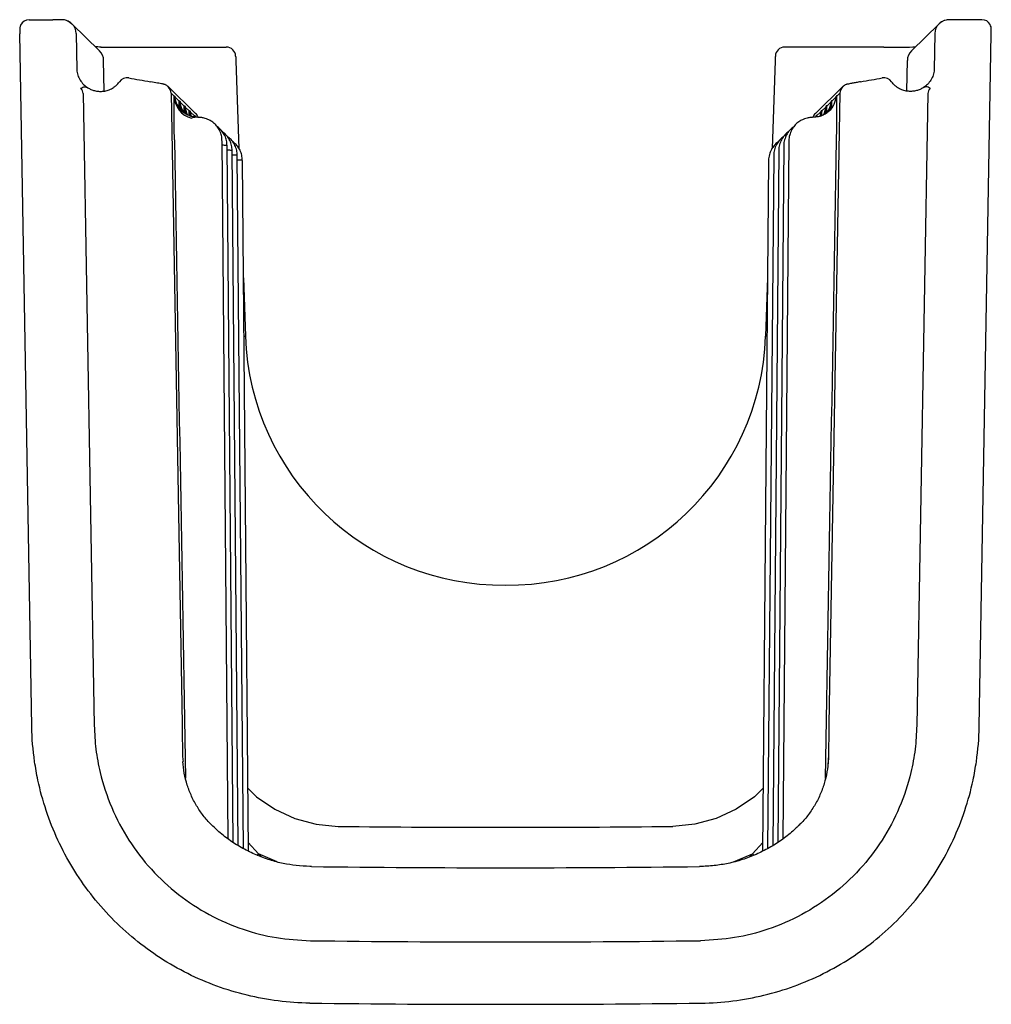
# Model space of a CAD drawing. Header units: millimetres. Extents: x 3725.043 to 3725.25, y 2522.151 to 2522.361.
import ezdxf

# ---------------------------------------------------------------- set-up
doc = ezdxf.new("R2010")
doc.units = ezdxf.units.MM
doc.layers.add('SANINDUSA', color=3, linetype='Continuous')

msp = doc.modelspace()

# ---------------------------------------------------------------- linework, layer by layer
at = {"layer": 'SANINDUSA'}
for p, q in [((3725.044875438, 2522.36080691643), (3725.04991122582, 2522.36080691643)), ((3725.248031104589, 2522.36080691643), (3725.242995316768, 2522.36080691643)), ((3725.059876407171, 2522.35416898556), (3725.054014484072, 2522.359929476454)), ((3725.238892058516, 2522.359929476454), (3725.233030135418, 2522.35416898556)), ((3725.045462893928, 2522.210054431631), (3725.042884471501, 2522.357772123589)), ((3725.054911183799, 2522.357842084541), (3725.05504594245, 2522.350121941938)), ((3725.23799535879, 2522.357842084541), (3725.237860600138, 2522.350121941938)), ((3725.247443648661, 2522.210054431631), (3725.250022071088, 2522.357772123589)), ((3725.065775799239, 2522.354959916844), (3725.086918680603, 2522.354959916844)), ((3725.227130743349, 2522.354959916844), (3725.205987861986, 2522.354959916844)), ((3725.060885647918, 2522.345634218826), (3725.060773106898, 2522.352081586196)), ((3725.088952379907, 2522.352029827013), (3725.089604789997, 2522.333347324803)), ((3725.203954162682, 2522.352029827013), (3725.203301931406, 2522.333352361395)), ((3725.232020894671, 2522.345634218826), (3725.232133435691, 2522.352081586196)), ((3725.05504594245, 2522.350121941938), (3725.05504594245, 2522.350121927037)), ((3725.237860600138, 2522.350121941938), (3725.237860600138, 2522.350121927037)), ((3725.080389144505, 2522.340839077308), (3725.074529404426, 2522.346527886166)), ((3725.218377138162, 2522.346527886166), (3725.212517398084, 2522.340839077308)), ((3725.056412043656, 2522.34504319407), (3725.058764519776, 2522.210269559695)), ((3725.075135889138, 2522.345127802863), (3725.077484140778, 2522.210596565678)), ((3725.075796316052, 2522.34448664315), (3725.075135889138, 2522.345127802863)), ((3725.076877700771, 2522.343436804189), (3725.076008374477, 2522.344280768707)), ((3725.076019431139, 2522.344021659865), (3725.076008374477, 2522.344280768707)), ((3725.07795909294, 2522.342386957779), (3725.07709007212, 2522.343230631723)), ((3725.077100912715, 2522.342974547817), (3725.07709007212, 2522.343230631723)), ((3725.214947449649, 2522.342386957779), (3725.215816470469, 2522.343230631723)), ((3725.217770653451, 2522.345127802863), (3725.21542240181, 2522.210596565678)), ((3725.215805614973, 2522.342974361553), (3725.215816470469, 2522.343230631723)), ((3725.216028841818, 2522.343436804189), (3725.216898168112, 2522.344280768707)), ((3725.216887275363, 2522.344024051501), (3725.216898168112, 2522.344280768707)), ((3725.217110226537, 2522.34448664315), (3725.217770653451, 2522.345127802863)), ((3725.236494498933, 2522.34504319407), (3725.234142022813, 2522.210269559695)), ((3725.077096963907, 2522.343028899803), (3725.077097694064, 2522.343018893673)), ((3725.079040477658, 2522.341337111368), (3725.078171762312, 2522.342180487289)), ((3725.078182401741, 2522.341927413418), (3725.078171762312, 2522.342180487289)), ((3725.079026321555, 2522.340389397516), (3725.079040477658, 2522.341337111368)), ((3725.080121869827, 2522.340287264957), (3725.079253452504, 2522.341130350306)), ((3725.079263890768, 2522.340880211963), (3725.079253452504, 2522.341130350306)), ((3725.212784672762, 2522.340287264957), (3725.213653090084, 2522.341130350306)), ((3725.213866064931, 2522.341337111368), (3725.214734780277, 2522.342180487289)), ((3725.213880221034, 2522.340389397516), (3725.213866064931, 2522.341337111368)), ((3725.214734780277, 2522.342180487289), (3725.214721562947, 2522.341934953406)), ((3725.080121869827, 2522.340287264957), (3725.080132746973, 2522.340063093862)), ((3725.080242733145, 2522.340305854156), (3725.080274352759, 2522.340048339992)), ((3725.080281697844, 2522.339988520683), (3725.08028295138, 2522.339978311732)), ((3725.212518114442, 2522.340028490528), (3725.212571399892, 2522.340080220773)), ((3725.212663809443, 2522.340305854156), (3725.212631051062, 2522.340042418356)), ((3725.212707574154, 2522.340348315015), (3725.212669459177, 2522.340047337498)), ((3725.212784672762, 2522.340287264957), (3725.212773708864, 2522.340061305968)), ((3725.087322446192, 2522.186112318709), (3725.086023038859, 2522.33500385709)), ((3725.20688350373, 2522.33500385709), (3725.205583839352, 2522.186083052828)), ((3725.088401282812, 2522.185369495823), (3725.087104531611, 2522.333956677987)), ((3725.089479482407, 2522.184699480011), (3725.088186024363, 2522.332909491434)), ((3725.204720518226, 2522.332909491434), (3725.203426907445, 2522.18468201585)), ((3725.205802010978, 2522.333956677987), (3725.204505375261, 2522.18538254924)), ((3725.090557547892, 2522.184044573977), (3725.089267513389, 2522.33186230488)), ((3725.091634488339, 2522.183519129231), (3725.090349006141, 2522.330815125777)), ((3725.202557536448, 2522.330815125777), (3725.201272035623, 2522.183516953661)), ((3725.2036390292, 2522.33186230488), (3725.202349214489, 2522.184069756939)), ((3725.090567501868, 2522.305778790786), (3725.091003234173, 2522.293301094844)), ((3725.202339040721, 2522.305778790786), (3725.201903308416, 2522.293301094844)), ((3725.077603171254, 2522.203739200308), (3725.077671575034, 2522.20305934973)), ((3725.077671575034, 2522.20305934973), (3725.077712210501, 2522.202655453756)), ((3725.215303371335, 2522.203739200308), (3725.215215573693, 2522.202093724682)), ((3725.215303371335, 2522.203739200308), (3725.215239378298, 2522.203103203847)), ((3725.091618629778, 2522.185336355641), (3725.093816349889, 2522.182939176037)), ((3725.201287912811, 2522.185336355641), (3725.1990901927, 2522.182939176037)), ((3725.093450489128, 2522.182644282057), (3725.093816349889, 2522.182939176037)), ((3725.093816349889, 2522.182939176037), (3725.094438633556, 2522.182286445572)), ((3725.097779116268, 2522.18121669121), (3725.093816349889, 2522.182939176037)), ((3725.195100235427, 2522.181204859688), (3725.1990901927, 2522.182939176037)), ((3725.1990901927, 2522.182939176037), (3725.198467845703, 2522.182286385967)), ((3725.199436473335, 2522.182660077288), (3725.1990901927, 2522.182939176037))]:
    msp.add_line(p, q, dxfattribs=at)
at = {"layer": 'SANINDUSA', "flags": 128}
for points in [[(3725.053145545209, 2522.360524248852), (3725.053562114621, 2522.360294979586), (3725.054014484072, 2522.359929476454)], [(3725.239832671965, 2522.360555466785), (3725.239344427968, 2522.360294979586), (3725.238892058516, 2522.359929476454)], [(3725.088917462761, 2522.353029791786), (3725.088917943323, 2522.353015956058), (3725.088919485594, 2522.352971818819), (3725.088922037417, 2522.352898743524), (3725.088925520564, 2522.35279898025), (3725.088929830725, 2522.352675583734), (3725.08893483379, 2522.352532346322), (3725.088940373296, 2522.352373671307), (3725.088946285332, 2522.352204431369), (3725.088952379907, 2522.352029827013)], [(3725.203989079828, 2522.353029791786), (3725.203988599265, 2522.353015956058), (3725.203987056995, 2522.352971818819), (3725.203984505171, 2522.352898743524), (3725.203981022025, 2522.35279898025), (3725.203976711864, 2522.352675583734), (3725.203971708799, 2522.352532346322), (3725.203966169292, 2522.352373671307), (3725.203960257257, 2522.352204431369), (3725.203954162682, 2522.352029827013)], [(3725.07587315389, 2522.344545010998), (3725.075909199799, 2522.344510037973), (3725.07591679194, 2522.344502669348)], [(3725.076954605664, 2522.343495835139), (3725.076990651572, 2522.343460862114), (3725.076998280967, 2522.343453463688)], [(3725.215951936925, 2522.343495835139), (3725.215915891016, 2522.343460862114), (3725.215908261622, 2522.343453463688)], [(3725.217033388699, 2522.344545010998), (3725.21699734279, 2522.344510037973), (3725.216989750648, 2522.344502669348)], [(3725.078036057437, 2522.342446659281), (3725.078072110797, 2522.342411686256), (3725.078079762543, 2522.342404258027)], [(3725.079040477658, 2522.341337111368), (3725.079119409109, 2522.340550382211), (3725.079181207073, 2522.340276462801)], [(3725.079117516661, 2522.341397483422), (3725.07915356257, 2522.341362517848), (3725.079161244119, 2522.341355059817)], [(3725.079161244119, 2522.341355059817), (3725.079328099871, 2522.340445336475), (3725.079403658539, 2522.34020400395)], [(3725.21374529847, 2522.341355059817), (3725.213578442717, 2522.340445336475), (3725.213503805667, 2522.340206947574)], [(3725.213866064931, 2522.341337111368), (3725.21378713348, 2522.340550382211), (3725.213728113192, 2522.340277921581)], [(3725.213789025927, 2522.341397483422), (3725.213752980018, 2522.341362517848), (3725.21374529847, 2522.341355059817)], [(3725.214870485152, 2522.342446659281), (3725.214834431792, 2522.342411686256), (3725.214826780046, 2522.342404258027)], [(3725.080198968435, 2522.340348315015), (3725.080235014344, 2522.340313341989), (3725.080242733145, 2522.340305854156)], [(3725.212707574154, 2522.340348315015), (3725.212671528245, 2522.340313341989), (3725.212663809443, 2522.340305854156)], [(3725.090676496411, 2522.293289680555), (3725.090851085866, 2522.29329577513), (3725.09096482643, 2522.29329975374), (3725.091003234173, 2522.293301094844)], [(3725.202230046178, 2522.293289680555), (3725.202055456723, 2522.29329577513), (3725.201941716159, 2522.29329975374), (3725.201903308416, 2522.293301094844)], [(3725.09151765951, 2522.196905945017), (3725.093374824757, 2522.195104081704), (3725.097267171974, 2522.192438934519), (3725.101549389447, 2522.190460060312), (3725.106104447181, 2522.189233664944), (3725.110800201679, 2522.18878382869), (3725.110800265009, 2522.18878382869), (3725.110800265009, 2522.18878382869)], [(3725.201388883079, 2522.196905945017), (3725.199531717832, 2522.195104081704), (3725.195639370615, 2522.192438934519), (3725.191357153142, 2522.190460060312), (3725.186802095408, 2522.189233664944), (3725.18210634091, 2522.18878382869), (3725.18210627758, 2522.18878382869), (3725.18210627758, 2522.18878382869)]]:
    msp.add_lwpolyline(points, dxfattribs=at)
at = {"layer": 'SANINDUSA'}
for centre, radius, start, end in [((3725.04487561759, 2522.358806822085), 0.002000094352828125, 90.00514465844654, 155.5343577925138), ((3725.248030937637, 2522.358806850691), 0.002000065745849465, 28.83148802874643, 89.99521732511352), ((3725.051912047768, 2522.357790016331), 0.002999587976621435, 0.9946161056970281, 45.50007223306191), ((3725.24099449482, 2522.357790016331), 0.002999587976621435, 134.4999277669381, 179.005383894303), ((3725.057773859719, 2522.352029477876), 0.002999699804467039, 0.9953452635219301, 45.49919476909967), ((3725.086918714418, 2522.352959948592), 0.001999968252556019, 2.001298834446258, 90.00096872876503), ((3725.205987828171, 2522.352959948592), 0.001999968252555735, 89.99903127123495, 177.9987011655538), ((3725.23513268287, 2522.352029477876), 0.002999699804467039, 134.5008052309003, 179.0046547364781), ((3725.06577584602, 2522.34641857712), 0.002000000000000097, 79.87503358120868, 144.3001737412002), ((3725.227130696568, 2522.34641857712), 0.002000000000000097, 35.69982625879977, 100.1249664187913), ((3725.053899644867, 2522.344612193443), 0.002549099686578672, 9.734306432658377, 37.9235283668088), ((3725.073136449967, 2522.345093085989), 0.001999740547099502, 0.994744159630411, 46.37321014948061), ((3725.219770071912, 2522.345093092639), 0.001999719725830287, 133.4904429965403, 179.0054360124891), ((3725.239006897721, 2522.344612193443), 0.002549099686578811, 142.0764716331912, 170.2656935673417), ((3725.080751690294, 2522.344600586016), 0.004956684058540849, 181.3172153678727, 255.0266340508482), ((3725.08089710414, 2522.344939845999), 0.004999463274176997, 185.016620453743, 229.9907444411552), ((3725.081770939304, 2522.343530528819), 0.00489413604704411, 181.0973037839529, 205.767269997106), ((3725.081978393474, 2522.34389261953), 0.00499943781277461, 185.039416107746, 212.2311344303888), ((3725.210971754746, 2522.343934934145), 0.004999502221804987, 322.3890985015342, 354.9613028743), ((3725.212009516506, 2522.344939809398), 0.004999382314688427, 314.0524853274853, 354.9837191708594), ((3725.211136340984, 2522.343530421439), 0.004893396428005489, 334.2349962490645, 358.9037878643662), ((3725.082848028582, 2522.342480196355), 0.004889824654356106, 181.0925750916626, 201.4538254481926), ((3725.083060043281, 2522.34284552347), 0.00499979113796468, 185.0633285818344, 207.8945058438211), ((3725.209846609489, 2522.342845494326), 0.004999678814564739, 332.0783511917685, 354.9368926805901), ((3725.210058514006, 2522.342480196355), 0.004889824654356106, 338.1806172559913, 358.9074249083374), ((3725.086174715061, 2522.32731706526), 0.006704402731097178, 82.02809797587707, 91.2229339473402), ((3725.087256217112, 2522.326270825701), 0.006703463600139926, 82.0270541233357, 91.22318481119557), ((3725.088337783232, 2522.325224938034), 0.006702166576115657, 82.0261666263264, 91.22404891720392), ((3725.089419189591, 2522.32417551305), 0.006704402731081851, 82.02809797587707, 91.2229339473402), ((3725.145969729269, 2522.295220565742), 0.05500000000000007, 182.0000000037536, 270.5037322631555), ((3725.146936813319, 2522.295220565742), 0.05500000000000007, 269.4962677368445, 357.9999999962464), ((3725.146710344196, 2525.576833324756), 3.388239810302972, 269.3927471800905, 269.9956528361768), ((3725.146196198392, 2525.576833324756), 3.388239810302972, 270.0043471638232, 270.6072528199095), ((3725.146710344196, 2525.576833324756), 3.396862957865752, 269.2973904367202, 269.995654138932), ((3725.146196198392, 2525.576833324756), 3.396862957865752, 270.0043263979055, 270.7026315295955), ((3725.146710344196, 2525.576833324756), 3.412679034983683, 269.297398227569, 269.9956839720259), ((3725.146196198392, 2525.576833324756), 3.412679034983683, 270.0043160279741, 270.702601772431), ((3725.146710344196, 2525.576833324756), 3.425982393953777, 269.2976745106, 269.9957007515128), ((3725.146196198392, 2525.576833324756), 3.425982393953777, 270.0042992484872, 270.7023254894)]:
    msp.add_arc(centre, radius, start, end, dxfattribs=at)
for centre, major_axis, ratio, start_param, end_param in [((3725.065774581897, 2522.355029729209), (0.008001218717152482, -1.063396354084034e-08), 0.008725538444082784, 3.938232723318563, 4.712541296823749), ((3725.227131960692, 2522.355029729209), (0.00800121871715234, 1.063396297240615e-08), 0.008725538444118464, 4.712236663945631, 5.713070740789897), ((3725.072755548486, 2522.347368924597), (0.02207126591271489, -0.003891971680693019), 0.006922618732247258, 4.408393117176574, 4.622515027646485), ((3725.07047396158, 2522.347592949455), (0.003009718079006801, -0.0005307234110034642), 0.006922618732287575, 0.9293005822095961, 1.480922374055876), ((3725.220150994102, 2522.347368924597), (0.02207126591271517, 0.003891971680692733), 0.006922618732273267, 4.802262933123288, 5.016384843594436), ((3725.078996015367, 2522.339404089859), (0.001435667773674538, -0.001393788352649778), 0.9995268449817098, 1.07766278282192, 1.570796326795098), ((3725.213910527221, 2522.339404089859), (0.001435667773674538, 0.001393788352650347), 0.9995268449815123, 1.570796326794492, 2.092857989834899), ((3725.069381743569, 2522.719640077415), (-0.02668646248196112, 1.535790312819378), 0.00013310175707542, 1.823834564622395, 1.916611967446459), ((3725.22352479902, 2522.719640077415), (0.02668646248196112, 1.535790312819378), 0.00013310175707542, 4.366529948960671, 4.459350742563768)]:
    msp.add_ellipse(centre, major_axis=major_axis, ratio=ratio, start_param=start_param, end_param=end_param, dxfattribs=at)
for points, knots in [([(3725.053143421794, 2522.360520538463), (3725.053038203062, 2522.360565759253), (3725.052811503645, 2522.360663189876), (3725.052485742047, 2522.360740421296), (3725.052221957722, 2522.3607759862), (3725.05208458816, 2522.360786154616), (3725.051997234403, 2522.36079067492), (3725.051853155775, 2522.360795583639), (3725.051587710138, 2522.360799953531), (3725.051009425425, 2522.360804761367), (3725.05039864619, 2522.360806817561), (3725.050020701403, 2522.360806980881), (3725.04991122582, 2522.360807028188)], [0, 0, 0, 0, 0.0837326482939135, 0.1804064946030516, 0.2459795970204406, 0.2790686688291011, 0.3092685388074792, 0.3623074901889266, 0.5354154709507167, 0.7233055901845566, 0.9198526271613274, 1, 1, 1, 1]), ([(3725.054014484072, 2522.359929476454), (3725.053764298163, 2522.360148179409), (3725.053494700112, 2522.360383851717), (3725.053167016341, 2522.360511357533), (3725.053143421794, 2522.360520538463)], [0, 0, 0, 0, 0.9279959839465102, 1, 1, 1, 1]), ([(3725.239835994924, 2522.36054179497), (3725.239759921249, 2522.360513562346), (3725.239405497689, 2522.360382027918), (3725.239117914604, 2522.360128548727), (3725.238892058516, 2522.359929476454)], [0, 0, 0, 0, 0.2146405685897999, 1, 1, 1, 1]), ([(3725.242995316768, 2522.360807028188), (3725.242857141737, 2522.360806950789), (3725.242464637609, 2522.360806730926), (3725.241848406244, 2522.360804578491), (3725.241246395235, 2522.36079882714), (3725.241020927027, 2522.360795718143), (3725.24080980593, 2522.360786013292), (3725.240553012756, 2522.360762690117), (3725.24020354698, 2522.360704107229), (3725.239941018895, 2522.360588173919), (3725.239835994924, 2522.36054179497)], [0, 0, 0, 0, 0.1029711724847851, 0.2925029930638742, 0.4872635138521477, 0.6957449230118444, 0.7455590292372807, 0.7851379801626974, 0.9140447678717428, 1, 1, 1, 1]), ([(3725.043062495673, 2522.359631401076), (3725.043034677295, 2522.359574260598), (3725.042963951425, 2522.359428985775), (3725.042910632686, 2522.359204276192), (3725.042882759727, 2522.359003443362), (3725.042876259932, 2522.358891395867), (3725.042874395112, 2522.35883399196), (3725.042873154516, 2522.358757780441), (3725.04287319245, 2522.358629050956), (3725.042875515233, 2522.358357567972), (3725.042879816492, 2522.358042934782), (3725.042883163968, 2522.357845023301), (3725.042884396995, 2522.357772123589)], [0, 0, 0, 0, 0.08333320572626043, 0.2118676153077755, 0.3028925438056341, 0.347679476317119, 0.3780476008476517, 0.4237357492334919, 0.5621138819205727, 0.7401733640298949, 0.9042941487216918, 1, 1, 1, 1]), ([(3725.250022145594, 2522.357772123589), (3725.25002374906, 2522.357867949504), (3725.25002751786, 2522.358093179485), (3725.250031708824, 2522.358420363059), (3725.250033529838, 2522.358664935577), (3725.250033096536, 2522.358782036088), (3725.25003152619, 2522.358869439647), (3725.250021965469, 2522.359029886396), (3725.249979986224, 2522.3593540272), (3725.249845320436, 2522.35960313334), (3725.249761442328, 2522.359758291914)], [0, 0, 0, 0, 0.1180328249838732, 0.277425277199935, 0.4418985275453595, 0.5560975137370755, 0.6123292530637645, 0.6512656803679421, 0.7827868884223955, 1, 1, 1, 1]), ([(3725.060237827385, 2522.354979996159), (3725.059993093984, 2522.354981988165), (3725.059516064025, 2522.354985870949), (3725.059194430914, 2522.354990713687), (3725.059037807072, 2522.354993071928)], [0, 0, 0, 0, 0.513035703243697, 1, 1, 1, 1]), ([(3725.055045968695, 2522.350121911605), (3725.055078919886, 2522.349732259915), (3725.055156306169, 2522.349354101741), (3725.055396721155, 2522.348619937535), (3725.055562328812, 2522.348261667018), (3725.055965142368, 2522.347603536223), (3725.056204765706, 2522.347297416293), (3725.056754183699, 2522.346743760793), (3725.057057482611, 2522.34650200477), (3725.05738959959, 2522.346295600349)], [0, 0, 0, 0, 0.25, 0.25, 0.5, 0.5, 0.75, 0.75, 1, 1, 1, 1]), ([(3725.237860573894, 2522.350121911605), (3725.237827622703, 2522.349732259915), (3725.237750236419, 2522.349354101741), (3725.237509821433, 2522.348619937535), (3725.237344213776, 2522.348261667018), (3725.23694140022, 2522.347603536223), (3725.236701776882, 2522.347297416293), (3725.23615235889, 2522.346743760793), (3725.235849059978, 2522.34650200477), (3725.235516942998, 2522.346295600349)], [0, 0, 0, 0, 0.25, 0.25, 0.5, 0.5, 0.75, 0.75, 1, 1, 1, 1]), ([(3725.05738959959, 2522.346295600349), (3725.057605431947, 2522.346160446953), (3725.057832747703, 2522.346040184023), (3725.058313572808, 2522.345831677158), (3725.058566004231, 2522.345744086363), (3725.059091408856, 2522.345608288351), (3725.059365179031, 2522.345559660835), (3725.059937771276, 2522.345508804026), (3725.060238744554, 2522.345506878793), (3725.060853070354, 2522.345561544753), (3725.061167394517, 2522.345617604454), (3725.06180930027, 2522.34580231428), (3725.062132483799, 2522.345930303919), (3725.062604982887, 2522.346181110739), (3725.062760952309, 2522.346274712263), (3725.063068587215, 2522.346484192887), (3725.06321913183, 2522.34659949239), (3725.063650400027, 2522.346971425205), (3725.063914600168, 2522.347256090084), (3725.064149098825, 2522.347581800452)], [0, 0, 0, 0, 0.1249999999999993, 0.1249999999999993, 0.2499999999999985, 0.2499999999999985, 0.3749999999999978, 0.3749999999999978, 0.499999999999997, 0.499999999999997, 0.6249999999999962, 0.6249999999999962, 0.7499999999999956, 0.7499999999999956, 0.812499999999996, 0.812499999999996, 0.8749999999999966, 0.8749999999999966, 1, 1, 1, 1]), ([(3725.222157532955, 2522.347565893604), (3725.221989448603, 2522.347536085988), (3725.221498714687, 2522.347449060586), (3725.220735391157, 2522.347311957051), (3725.219997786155, 2522.34717700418), (3725.219588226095, 2522.347099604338), (3725.219414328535, 2522.347064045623), (3725.21932276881, 2522.347044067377), (3725.219205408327, 2522.347013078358), (3725.219001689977, 2522.346946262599), (3725.218697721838, 2522.34680277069), (3725.218487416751, 2522.34662244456), (3725.218377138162, 2522.346527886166)], [0, 0, 0, 0, 0.09619383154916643, 0.2808445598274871, 0.4652470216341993, 0.6498378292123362, 0.7430514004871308, 0.7921505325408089, 0.8146357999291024, 0.845398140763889, 0.9189307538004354, 1, 1, 1, 1]), ([(3725.235516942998, 2522.346295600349), (3725.235301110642, 2522.346160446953), (3725.235073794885, 2522.346040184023), (3725.23459296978, 2522.345831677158), (3725.234340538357, 2522.345744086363), (3725.233815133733, 2522.345608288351), (3725.233541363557, 2522.345559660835), (3725.232968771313, 2522.345508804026), (3725.232667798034, 2522.345506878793), (3725.232053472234, 2522.345561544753), (3725.231739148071, 2522.345617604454), (3725.231097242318, 2522.34580231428), (3725.230774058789, 2522.345930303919), (3725.230301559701, 2522.346181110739), (3725.230145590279, 2522.346274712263), (3725.229837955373, 2522.346484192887), (3725.229687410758, 2522.34659949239), (3725.229256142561, 2522.346971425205), (3725.22899194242, 2522.347256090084), (3725.228757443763, 2522.347581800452)], [0, 0, 0, 0, 0.1249999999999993, 0.1249999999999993, 0.2499999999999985, 0.2499999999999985, 0.3749999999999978, 0.3749999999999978, 0.499999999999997, 0.499999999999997, 0.6249999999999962, 0.6249999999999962, 0.7499999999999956, 0.7499999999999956, 0.812499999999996, 0.812499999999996, 0.8749999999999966, 0.8749999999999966, 1, 1, 1, 1]), ([(3725.055910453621, 2522.34617889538), (3725.056052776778, 2522.346279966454), (3725.056191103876, 2522.346353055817), (3725.056459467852, 2522.346452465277), (3725.056590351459, 2522.346478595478), (3725.056960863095, 2522.34649474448), (3725.057181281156, 2522.346426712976), (3725.05738959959, 2522.346295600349)], [0, 0, 0, 0, 0.2500000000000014, 0.2500000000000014, 0.5000000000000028, 0.5000000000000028, 1, 1, 1, 1]), ([(3725.074529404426, 2522.346527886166), (3725.074345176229, 2522.346675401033), (3725.074109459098, 2522.346864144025), (3725.073791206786, 2522.346984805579), (3725.073672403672, 2522.347020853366), (3725.073602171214, 2522.347039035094), (3725.073536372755, 2522.347054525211), (3725.073411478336, 2522.347081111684), (3725.073132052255, 2522.347135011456), (3725.072696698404, 2522.347216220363), (3725.072347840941, 2522.347279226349), (3725.072266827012, 2522.347293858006)], [0, 0, 0, 0, 0.189830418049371, 0.2428850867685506, 0.2799776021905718, 0.3062058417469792, 0.3411264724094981, 0.4150825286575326, 0.6670766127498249, 0.9226863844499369, 1, 1, 1, 1]), ([(3725.236996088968, 2522.34617889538), (3725.236853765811, 2522.346279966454), (3725.236715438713, 2522.346353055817), (3725.236447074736, 2522.346452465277), (3725.236316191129, 2522.346478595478), (3725.235945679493, 2522.34649474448), (3725.235725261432, 2522.346426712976), (3725.235516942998, 2522.346295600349)], [0, 0, 0, 0, 0.2499999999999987, 0.2499999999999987, 0.4999999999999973, 0.4999999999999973, 1, 1, 1, 1]), ([(3725.075864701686, 2522.335156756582), (3725.075853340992, 2522.335809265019), (3725.07584276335, 2522.336461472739), (3725.075824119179, 2522.33770020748), (3725.075815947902, 2522.33829200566), (3725.075805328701, 2522.33914046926), (3725.075802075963, 2522.339416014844), (3725.075796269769, 2522.339939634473), (3725.075793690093, 2522.340189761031), (3725.075789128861, 2522.340668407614), (3725.075787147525, 2522.340896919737), (3725.075783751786, 2522.341333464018), (3725.075782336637, 2522.341541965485), (3725.075778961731, 2522.342127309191), (3725.075777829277, 2522.342468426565), (3725.075777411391, 2522.343069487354), (3725.075778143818, 2522.34333049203), (3725.075782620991, 2522.343995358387), (3725.075788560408, 2522.344287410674), (3725.075796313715, 2522.344486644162)], [0, 0, 0, 0, 0.1250000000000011, 0.1250000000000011, 0.2500000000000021, 0.2500000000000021, 0.3125000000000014, 0.3125000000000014, 0.3750000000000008, 0.3750000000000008, 0.4374999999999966, 0.4374999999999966, 0.4999999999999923, 0.4999999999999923, 0.6249999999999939, 0.6249999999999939, 0.7499999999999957, 0.7499999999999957, 1, 1, 1, 1]), ([(3725.075796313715, 2522.344486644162), (3725.075809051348, 2522.344546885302), (3725.075819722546, 2522.344566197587), (3725.075845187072, 2522.344571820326), (3725.075859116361, 2522.344558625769), (3725.075873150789, 2522.344545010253)], [0, 0, 0, 0, 0.5, 0.5, 1, 1, 1, 1]), ([(3725.075916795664, 2522.344502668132), (3725.075930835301, 2522.344489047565), (3725.075944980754, 2522.344475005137), (3725.075975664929, 2522.344414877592), (3725.075993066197, 2522.344368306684), (3725.076008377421, 2522.344280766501)], [0, 0, 0, 0, 0.5, 0.5, 1, 1, 1, 1]), ([(3725.076860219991, 2522.341990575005), (3725.076859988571, 2522.342080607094), (3725.076858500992, 2522.342907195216), (3725.076868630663, 2522.343186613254), (3725.076877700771, 2522.343436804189)], [0.1339229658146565, 0.1339229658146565, 0.1339229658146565, 0.1339229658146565, 0.2245145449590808, 1, 1, 1, 1]), ([(3725.076877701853, 2522.343436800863), (3725.076890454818, 2522.343497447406), (3725.076901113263, 2522.34351692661), (3725.076926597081, 2522.343522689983), (3725.076940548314, 2522.343509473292), (3725.076954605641, 2522.343495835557)], [0, 0, 0, 0, 0.5, 0.5, 1, 1, 1, 1]), ([(3725.07699827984, 2522.343453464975), (3725.077012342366, 2522.343439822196), (3725.077026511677, 2522.34342575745), (3725.077057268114, 2522.343365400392), (3725.077074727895, 2522.343318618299), (3725.077090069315, 2522.343230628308)], [0, 0, 0, 0, 0.5, 0.5, 1, 1, 1, 1]), ([(3725.215908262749, 2522.343453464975), (3725.215894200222, 2522.343439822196), (3725.215880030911, 2522.34342575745), (3725.215849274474, 2522.343365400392), (3725.215831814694, 2522.343318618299), (3725.215816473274, 2522.343230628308)], [0, 0, 0, 0, 0.5, 0.5, 1, 1, 1, 1]), ([(3725.216028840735, 2522.343436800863), (3725.21601608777, 2522.343497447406), (3725.216005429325, 2522.34351692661), (3725.215979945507, 2522.343522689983), (3725.215965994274, 2522.343509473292), (3725.215951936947, 2522.343495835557)], [0, 0, 0, 0, 0.5, 0.5, 1, 1, 1, 1]), ([(3725.216046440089, 2522.342135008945), (3725.216046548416, 2522.342172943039), (3725.216048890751, 2522.342993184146), (3725.216038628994, 2522.343220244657), (3725.216028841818, 2522.343436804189)], [0, 0, 0, 0, 0.04624749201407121, 1, 1, 1, 1]), ([(3725.216989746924, 2522.344502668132), (3725.216975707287, 2522.344489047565), (3725.216961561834, 2522.344475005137), (3725.216930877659, 2522.344414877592), (3725.216913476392, 2522.344368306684), (3725.216898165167, 2522.344280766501)], [0, 0, 0, 0, 0.5, 0.5, 1, 1, 1, 1]), ([(3725.217110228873, 2522.344486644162), (3725.21709749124, 2522.344546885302), (3725.217086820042, 2522.344566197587), (3725.217061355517, 2522.344571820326), (3725.217047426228, 2522.344558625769), (3725.217033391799, 2522.344545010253)], [0, 0, 0, 0, 0.5, 0.5, 1, 1, 1, 1]), ([(3725.217041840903, 2522.335156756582), (3725.217053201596, 2522.335809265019), (3725.217063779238, 2522.336461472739), (3725.217082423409, 2522.33770020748), (3725.217090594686, 2522.33829200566), (3725.217101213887, 2522.33914046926), (3725.217104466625, 2522.339416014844), (3725.217110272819, 2522.339939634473), (3725.217112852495, 2522.340189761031), (3725.217117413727, 2522.340668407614), (3725.217119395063, 2522.340896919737), (3725.217122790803, 2522.341333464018), (3725.217124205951, 2522.341541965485), (3725.217127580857, 2522.342127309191), (3725.217128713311, 2522.342468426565), (3725.217129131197, 2522.343069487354), (3725.21712839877, 2522.34333049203), (3725.217123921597, 2522.343995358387), (3725.217117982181, 2522.344287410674), (3725.217110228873, 2522.344486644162)], [0, 0, 0, 0, 0.1250000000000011, 0.1250000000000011, 0.2500000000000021, 0.2500000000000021, 0.3125000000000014, 0.3125000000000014, 0.3750000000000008, 0.3750000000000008, 0.4374999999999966, 0.4374999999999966, 0.4999999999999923, 0.4999999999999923, 0.6249999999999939, 0.6249999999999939, 0.7499999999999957, 0.7499999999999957, 1, 1, 1, 1]), ([(3725.080573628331, 2522.340022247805), (3725.080269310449, 2522.340047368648), (3725.079638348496, 2522.340099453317), (3725.078773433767, 2522.340416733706), (3725.078051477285, 2522.340822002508), (3725.077563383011, 2522.341209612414), (3725.077309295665, 2522.341454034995), (3725.077213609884, 2522.341554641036), (3725.077218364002, 2522.34154964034), (3725.077219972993, 2522.341547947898)], [0, 0, 0, 0, 0.2080832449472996, 0.4314324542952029, 0.6283903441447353, 0.7911825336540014, 0.892857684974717, 0.9637385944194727, 1, 1, 1, 1]), ([(3725.077941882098, 2522.340978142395), (3725.077941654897, 2522.341053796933), (3725.0779390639, 2522.341916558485), (3725.077949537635, 2522.342162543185), (3725.07795909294, 2522.342386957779)], [0, 0, 0, 0, 0.087688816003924, 1, 1, 1, 1]), ([(3725.07795909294, 2522.342386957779), (3725.077969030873, 2522.342420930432), (3725.077992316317, 2522.342500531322), (3725.078020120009, 2522.342466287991), (3725.078036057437, 2522.342446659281)], [0, 0, 0, 0, 0.4267873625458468, 1, 1, 1, 1]), ([(3725.078079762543, 2522.342404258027), (3725.078091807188, 2522.342395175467), (3725.078120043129, 2522.342373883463), (3725.078152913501, 2522.342250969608), (3725.078171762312, 2522.342180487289)], [0, 0, 0, 0, 0.4265714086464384, 1, 1, 1, 1]), ([(3725.079040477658, 2522.341337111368), (3725.079050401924, 2522.341371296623), (3725.079073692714, 2522.341451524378), (3725.079101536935, 2522.341417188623), (3725.079117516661, 2522.341397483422)], [0, 0, 0, 0, 0.426102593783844, 1, 1, 1, 1]), ([(3725.079161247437, 2522.341355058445), (3725.079175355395, 2522.341341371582), (3725.079189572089, 2522.341327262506), (3725.079220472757, 2522.341266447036), (3725.07923804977, 2522.341219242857), (3725.079253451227, 2522.34113035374)], [0, 0, 0, 0, 0.5, 0.5, 1, 1, 1, 1]), ([(3725.215690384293, 2522.341552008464), (3725.215692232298, 2522.341553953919), (3725.215703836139, 2522.341566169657), (3725.215645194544, 2522.341503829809), (3725.215475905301, 2522.341334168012), (3725.215076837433, 2522.340983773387), (3725.214395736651, 2522.3405385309), (3725.213436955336, 2522.340135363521), (3725.212708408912, 2522.340050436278), (3725.212334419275, 2522.340006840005)], [0, 0, 0, 0, 0.01273833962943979, 0.07998551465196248, 0.1635926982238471, 0.288711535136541, 0.5002521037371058, 0.7434610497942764, 1, 1, 1, 1]), ([(3725.213745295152, 2522.341355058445), (3725.213731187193, 2522.341341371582), (3725.2137169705, 2522.341327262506), (3725.213686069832, 2522.341266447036), (3725.213668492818, 2522.341219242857), (3725.213653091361, 2522.34113035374)], [0, 0, 0, 0, 0.5, 0.5, 1, 1, 1, 1]), ([(3725.213866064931, 2522.341337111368), (3725.213856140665, 2522.341371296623), (3725.213832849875, 2522.341451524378), (3725.213805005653, 2522.341417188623), (3725.213789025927, 2522.341397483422)], [0, 0, 0, 0, 0.426102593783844, 1, 1, 1, 1]), ([(3725.214826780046, 2522.342404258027), (3725.2148147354, 2522.342395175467), (3725.214786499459, 2522.342373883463), (3725.214753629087, 2522.342250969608), (3725.214734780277, 2522.342180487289)], [0, 0, 0, 0, 0.4265714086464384, 1, 1, 1, 1]), ([(3725.214947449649, 2522.342386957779), (3725.214937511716, 2522.342420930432), (3725.214914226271, 2522.342500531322), (3725.214886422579, 2522.342466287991), (3725.214870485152, 2522.342446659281)], [0, 0, 0, 0, 0.4267873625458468, 1, 1, 1, 1]), ([(3725.214965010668, 2522.341111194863), (3725.214965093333, 2522.341141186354), (3725.214967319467, 2522.341948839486), (3725.214957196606, 2522.342172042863), (3725.214947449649, 2522.342386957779)], [0, 0, 0, 0, 0.03713412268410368, 1, 1, 1, 1]), ([(3725.215806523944, 2522.342997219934), (3725.215807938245, 2522.343007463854), (3725.215811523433, 2522.343033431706), (3725.215773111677, 2522.342817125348), (3725.215740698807, 2522.342565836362), (3725.215651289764, 2522.342329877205), (3725.215640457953, 2522.342301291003)], [0, 0, 0, 0, 0.2472111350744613, 0.6266685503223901, 0.9547712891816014, 1, 1, 1, 1]), ([(3725.080569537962, 2522.339989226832), (3725.080501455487, 2522.339995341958), (3725.080279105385, 2522.34001531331), (3725.079802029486, 2522.339895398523), (3725.07947103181, 2522.339812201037)], [0, 0, 0, 0, 0.3061949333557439, 1, 1, 1, 1]), ([(3725.080121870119, 2522.340287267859), (3725.080134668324, 2522.340349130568), (3725.080145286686, 2522.340369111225), (3725.080170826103, 2522.340375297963), (3725.080184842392, 2522.340362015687), (3725.080198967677, 2522.340348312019)], [0, 0, 0, 0, 0.5, 0.5, 1, 1, 1, 1]), ([(3725.080242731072, 2522.340305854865), (3725.08025686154, 2522.340292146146), (3725.080271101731, 2522.340278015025), (3725.080302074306, 2522.340216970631), (3725.080319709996, 2522.340169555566), (3725.080335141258, 2522.340080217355)], [0, 0, 0, 0, 0.5, 0.5, 1, 1, 1, 1]), ([(3725.081157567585, 2522.339972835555), (3725.081089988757, 2522.339977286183), (3725.080922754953, 2522.339988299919), (3725.080715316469, 2522.339994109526), (3725.080591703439, 2522.339997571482)], [0, 0, 0, 0, 0.404097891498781, 1, 1, 1, 1]), ([(3725.08600123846, 2522.335019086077), (3725.085983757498, 2522.335376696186), (3725.085947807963, 2522.336112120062), (3725.085566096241, 2522.337131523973), (3725.085026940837, 2522.338010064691), (3725.084388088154, 2522.338694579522), (3725.08371424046, 2522.339200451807), (3725.083058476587, 2522.339546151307), (3725.082474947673, 2522.339757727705), (3725.082013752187, 2522.339869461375), (3725.081694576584, 2522.339922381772), (3725.081445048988, 2522.339951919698), (3725.081282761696, 2522.339965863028), (3725.081189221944, 2522.339971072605), (3725.081157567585, 2522.339972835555)], [0, 0, 0, 0, 0.1187463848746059, 0.244201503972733, 0.3576187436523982, 0.4609575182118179, 0.5546517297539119, 0.6381680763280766, 0.7095717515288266, 0.7673975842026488, 0.816267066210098, 0.8703615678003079, 0.9561296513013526, 1, 1, 1, 1]), ([(3725.211748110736, 2522.339972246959), (3725.211667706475, 2522.339967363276), (3725.211531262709, 2522.339959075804), (3725.211221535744, 2522.339925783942), (3725.21077375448, 2522.339847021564), (3725.210204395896, 2522.339687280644), (3725.209512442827, 2522.339389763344), (3725.208762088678, 2522.338907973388), (3725.208030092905, 2522.338202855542), (3725.207411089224, 2522.337299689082), (3725.207018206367, 2522.336223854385), (3725.206840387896, 2522.335417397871), (3725.206888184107, 2522.335004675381), (3725.206890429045, 2522.334985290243)], [0, 0, 0, 0, 0.1122980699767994, 0.1905666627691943, 0.2499899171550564, 0.3189219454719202, 0.3988011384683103, 0.5035700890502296, 0.61381560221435, 0.7343842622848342, 0.862382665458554, 0.9935362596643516, 1, 1, 1, 1]), ([(3725.212325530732, 2522.339998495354), (3725.212166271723, 2522.339994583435), (3725.211976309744, 2522.339989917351), (3725.211779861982, 2522.339974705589), (3725.211748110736, 2522.339972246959)], [0, 0, 0, 0, 0.8383730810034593, 1, 1, 1, 1]), ([(3725.212663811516, 2522.340305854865), (3725.212649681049, 2522.340292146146), (3725.212635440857, 2522.340278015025), (3725.212604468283, 2522.340216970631), (3725.212586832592, 2522.340169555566), (3725.21257140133, 2522.340080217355)], [0, 0, 0, 0, 0.5, 0.5, 1, 1, 1, 1]), ([(3725.21278467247, 2522.340287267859), (3725.212771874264, 2522.340349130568), (3725.212761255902, 2522.340369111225), (3725.212735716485, 2522.340375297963), (3725.212721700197, 2522.340362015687), (3725.212707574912, 2522.340348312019)], [0, 0, 0, 0, 0.5, 0.5, 1, 1, 1, 1]), ([(3725.087082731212, 2522.333971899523), (3725.087065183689, 2522.334329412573), (3725.087029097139, 2522.335064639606), (3725.086648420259, 2522.336085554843), (3725.086105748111, 2522.336958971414), (3725.085551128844, 2522.337578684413), (3725.085158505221, 2522.337857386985), (3725.085017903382, 2522.337957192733)], [0, 0, 0, 0, 0.2289701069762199, 0.4708779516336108, 0.6895707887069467, 0.8888326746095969, 1, 1, 1, 1]), ([(3725.088164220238, 2522.332924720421), (3725.088146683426, 2522.33328224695), (3725.088110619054, 2522.334017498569), (3725.087729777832, 2522.335038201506), (3725.087187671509, 2522.335912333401), (3725.086614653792, 2522.33654860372), (3725.086201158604, 2522.336840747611), (3725.086040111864, 2522.336954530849)], [0, 0, 0, 0, 0.225375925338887, 0.4634845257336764, 0.6787447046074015, 0.8748785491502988, 1, 1, 1, 1]), ([(3725.206866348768, 2522.336949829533), (3725.206787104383, 2522.336900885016), (3725.206426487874, 2522.336678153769), (3725.205872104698, 2522.336100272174), (3725.205246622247, 2522.335207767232), (3725.204855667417, 2522.334128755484), (3725.204677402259, 2522.333323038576), (3725.204725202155, 2522.33291031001), (3725.204727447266, 2522.332890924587)], [0, 0, 0, 0, 0.05886323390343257, 0.2678682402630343, 0.4964444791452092, 0.7391036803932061, 0.9877459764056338, 1, 1, 1, 1]), ([(3725.207928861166, 2522.337984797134), (3725.207856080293, 2522.33793972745), (3725.20750214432, 2522.337720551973), (3725.206953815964, 2522.337147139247), (3725.206328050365, 2522.336255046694), (3725.205937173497, 2522.335175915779), (3725.205758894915, 2522.334370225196), (3725.205806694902, 2522.333957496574), (3725.205808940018, 2522.33393811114)], [0, 0, 0, 0, 0.05436266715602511, 0.2643675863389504, 0.494036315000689, 0.7378563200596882, 0.9876873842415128, 1, 1, 1, 1]), ([(3725.08924571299, 2522.331877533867), (3725.089228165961, 2522.332235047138), (3725.089192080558, 2522.332970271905), (3725.088811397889, 2522.333991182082), (3725.088268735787, 2522.334864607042), (3725.087714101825, 2522.335484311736), (3725.087321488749, 2522.335763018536), (3725.087180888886, 2522.335862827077)], [0, 0, 0, 0, 0.2289703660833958, 0.470876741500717, 0.6895703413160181, 0.8888310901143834, 1, 1, 1, 1]), ([(3725.090327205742, 2522.330830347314), (3725.090309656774, 2522.331187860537), (3725.090273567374, 2522.33192308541), (3725.089892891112, 2522.332943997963), (3725.089350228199, 2522.333817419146), (3725.088795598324, 2522.334437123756), (3725.088402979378, 2522.334715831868), (3725.088262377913, 2522.334815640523)], [0, 0, 0, 0, 0.2289701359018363, 0.4708763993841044, 0.6895707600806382, 0.8888316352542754, 1, 1, 1, 1]), ([(3725.204684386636, 2522.334843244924), (3725.204611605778, 2522.334798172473), (3725.204257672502, 2522.334578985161), (3725.203709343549, 2522.334005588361), (3725.203083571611, 2522.333113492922), (3725.202692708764, 2522.332034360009), (3725.202514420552, 2522.331228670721), (3725.202562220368, 2522.330815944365), (3725.202564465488, 2522.330796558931)], [0, 0, 0, 0, 0.05436281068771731, 0.2643663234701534, 0.4940357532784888, 0.737857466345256, 0.9876873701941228, 1, 1, 1, 1]), ([(3725.205765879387, 2522.335890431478), (3725.205693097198, 2522.335845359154), (3725.205339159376, 2522.33562617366), (3725.204790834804, 2522.335052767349), (3725.204165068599, 2522.334160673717), (3725.203774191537, 2522.333081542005), (3725.203595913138, 2522.332275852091), (3725.203643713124, 2522.331863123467), (3725.20364595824, 2522.331843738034)], [0, 0, 0, 0, 0.05436340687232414, 0.2643677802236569, 0.4940365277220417, 0.7378562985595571, 0.9876873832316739, 1, 1, 1, 1]), ([(3725.104716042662, 2522.151108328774), (3725.104716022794, 2522.151108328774), (3725.102470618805, 2522.15110832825), (3725.097972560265, 2522.151463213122), (3725.091326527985, 2522.152662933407), (3725.084854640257, 2522.154612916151), (3725.078649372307, 2522.157288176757), (3725.072779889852, 2522.160635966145), (3725.067317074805, 2522.164614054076), (3725.062347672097, 2522.169193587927), (3725.057917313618, 2522.174295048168), (3725.054079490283, 2522.179856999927), (3725.050905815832, 2522.18582322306), (3725.048414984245, 2522.192102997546), (3725.046871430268, 2522.197742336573), (3725.04582393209, 2522.203727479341), (3725.045462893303, 2522.207558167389), (3725.045462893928, 2522.210054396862), (3725.045462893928, 2522.21005441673)], [0, 0, 0, 0, 6.450073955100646e-07, 0.07289543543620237, 0.1460227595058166, 0.2189175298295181, 0.2918127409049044, 0.3649404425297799, 0.4378357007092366, 0.5107282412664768, 0.5838530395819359, 0.6567453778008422, 0.7296365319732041, 0.8027601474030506, 0.8756513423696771, 0.9189616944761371, 0.9999993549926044, 1, 1, 1, 1]), ([(3725.058764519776, 2522.210269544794), (3725.058846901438, 2522.208591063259), (3725.059011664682, 2522.20523410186), (3725.060111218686, 2522.199340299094), (3725.06228035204, 2522.192735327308), (3725.065966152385, 2522.185744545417), (3725.070789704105, 2522.1794865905), (3725.076578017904, 2522.174109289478), (3725.08320164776, 2522.169796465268), (3725.090270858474, 2522.166732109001), (3725.097561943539, 2522.164837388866), (3725.102429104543, 2522.164553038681), (3725.10486268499, 2522.164410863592)], [0, 0, 0, 0, 0.07009380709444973, 0.1401875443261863, 0.2496325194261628, 0.3590776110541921, 0.4685216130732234, 0.5779656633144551, 0.6874059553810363, 0.7968463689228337, 0.8984231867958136, 1, 1, 1, 1]), ([(3725.234142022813, 2522.210269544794), (3725.23405964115, 2522.208591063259), (3725.233894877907, 2522.20523410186), (3725.232795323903, 2522.199340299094), (3725.230626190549, 2522.192735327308), (3725.226940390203, 2522.185744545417), (3725.222116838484, 2522.1794865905), (3725.216328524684, 2522.174109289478), (3725.209704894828, 2522.169796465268), (3725.202635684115, 2522.166732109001), (3725.195344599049, 2522.164837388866), (3725.190477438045, 2522.164553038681), (3725.188043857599, 2522.164410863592)], [0, 0, 0, 0, 0.07009380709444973, 0.1401875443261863, 0.2496325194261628, 0.3590776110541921, 0.4685216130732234, 0.5779656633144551, 0.6874059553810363, 0.7968463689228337, 0.8984231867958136, 1, 1, 1, 1]), ([(3725.188190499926, 2522.151108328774), (3725.188190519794, 2522.151108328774), (3725.190435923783, 2522.15110832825), (3725.194933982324, 2522.151463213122), (3725.201580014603, 2522.152662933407), (3725.208051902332, 2522.154612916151), (3725.214257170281, 2522.157288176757), (3725.220126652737, 2522.160635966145), (3725.225589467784, 2522.164614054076), (3725.230558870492, 2522.169193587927), (3725.234989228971, 2522.174295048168), (3725.238827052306, 2522.179856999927), (3725.242000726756, 2522.18582322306), (3725.244491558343, 2522.192102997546), (3725.24603511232, 2522.197742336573), (3725.247082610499, 2522.203727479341), (3725.247443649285, 2522.207558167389), (3725.247443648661, 2522.210054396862), (3725.247443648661, 2522.21005441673)], [0, 0, 0, 0, 6.450073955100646e-07, 0.07289543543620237, 0.1460227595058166, 0.2189175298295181, 0.2918127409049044, 0.3649404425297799, 0.4378357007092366, 0.5107282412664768, 0.5838530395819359, 0.6567453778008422, 0.7296365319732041, 0.8027601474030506, 0.8756513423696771, 0.9189616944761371, 0.9999993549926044, 1, 1, 1, 1]), ([(3725.08403926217, 2522.188857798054), (3725.084003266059, 2522.188888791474), (3725.083321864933, 2522.189475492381), (3725.082190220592, 2522.19082735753), (3725.080699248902, 2522.19290777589), (3725.079490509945, 2522.195184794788), (3725.078558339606, 2522.197599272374), (3725.077909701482, 2522.200100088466), (3725.077738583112, 2522.201805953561), (3725.077654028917, 2522.202648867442)], [0, 0, 0, 0, 0.00916627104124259, 0.1735161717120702, 0.3377230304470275, 0.5031150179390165, 0.6693570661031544, 0.836620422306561, 1, 1, 1, 1]), ([(3725.215252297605, 2522.203102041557), (3725.215214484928, 2522.202429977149), (3725.215127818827, 2522.200889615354), (3725.214618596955, 2522.198532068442), (3725.213800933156, 2522.196070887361), (3725.212685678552, 2522.193733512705), (3725.21129464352, 2522.191568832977), (3725.210001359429, 2522.189937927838), (3725.209108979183, 2522.189119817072), (3725.208843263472, 2522.188876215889)], [0, 0, 0, 0, 0.1261276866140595, 0.2890828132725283, 0.4504911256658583, 0.6118272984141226, 0.7731751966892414, 0.9324605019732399, 1, 1, 1, 1]), ([(3725.105056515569, 2522.180246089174), (3725.104958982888, 2522.180247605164), (3725.103874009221, 2522.180264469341), (3725.101869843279, 2522.180400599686), (3725.099002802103, 2522.180836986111), (3725.096147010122, 2522.181599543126), (3725.093253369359, 2522.182672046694), (3725.09043067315, 2522.184043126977), (3725.087781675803, 2522.185702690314), (3725.08564338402, 2522.187308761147), (3725.084478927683, 2522.188448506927), (3725.08405312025, 2522.188865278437)], [0, 0, 0, 0, 0.01258076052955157, 0.1399509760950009, 0.2587034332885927, 0.3860779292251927, 0.5204394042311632, 0.6561986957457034, 0.7899723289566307, 0.9231990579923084, 1, 1, 1, 1]), ([(3725.208852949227, 2522.188862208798), (3725.208581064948, 2522.188587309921), (3725.207578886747, 2522.187574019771), (3725.205624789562, 2522.186061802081), (3725.203020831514, 2522.184350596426), (3725.200238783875, 2522.182930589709), (3725.197329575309, 2522.181783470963), (3725.194355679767, 2522.180932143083), (3725.191322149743, 2522.180422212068), (3725.189155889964, 2522.180270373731), (3725.187990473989, 2522.180250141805), (3725.187849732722, 2522.1802476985)], [0, 0, 0, 0, 0.04985006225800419, 0.1837496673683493, 0.3175217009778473, 0.4514539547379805, 0.5857754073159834, 0.7203631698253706, 0.8496531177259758, 0.981843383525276, 1, 1, 1, 1])]:
    msp.add_open_spline(points, degree=3, knots=knots, dxfattribs=at)
for points in [[(3725.055045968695, 2522.350121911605), (3725.055045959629, 2522.350121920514), (3725.055045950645, 2522.350121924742), (3725.055045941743, 2522.350121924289)], [(3725.237860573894, 2522.350121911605), (3725.237860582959, 2522.350121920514), (3725.237860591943, 2522.350121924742), (3725.237860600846, 2522.350121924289)], [(3725.07748414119, 2522.210596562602), (3725.077524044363, 2522.208310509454), (3725.077563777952, 2522.206024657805), (3725.077603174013, 2522.203739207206)], [(3725.215422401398, 2522.210596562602), (3725.215382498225, 2522.208310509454), (3725.215342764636, 2522.206024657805), (3725.215303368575, 2522.203739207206)]]:
    msp.add_open_spline(points, degree=3, dxfattribs=at)

doc.saveas('drawing.dxf')
